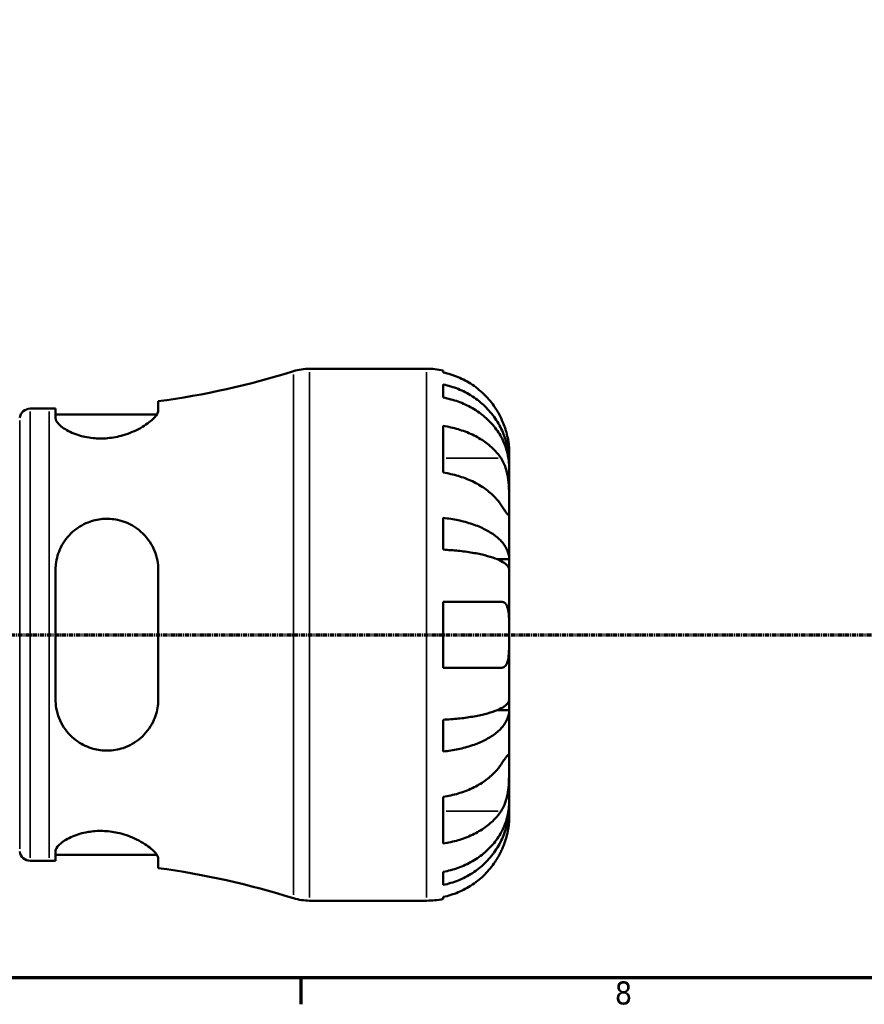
# Model space of a CAD drawing. Header units: millimetres. Extents: x 0 to 902, y 0 to 824.
# Tile 4 of 11: x 460 to 552, y 17 to 124. Entities that reach past the tile are written whole.
import ezdxf

# ---------------------------------------------------------------- set-up
doc = ezdxf.new("R2010")
doc.units = ezdxf.units.MM
doc.linetypes.add('CHAIN', pattern=[0.7087, 0.4724, -0.0591, 0.1181, -0.0591])
for name, color, linetype, lineweight in [('Border (ISO)', 7, 'Continuous', 70), ('Section Line (ISO)', 7, 'CHAIN', 70), ('Visible (ISO)', 7, 'Continuous', 50), ('Visible Narrow (ISO)', 7, 'Continuous', 35)]:
    doc.layers.add(name, color=color, linetype=linetype, lineweight=lineweight)
doc.styles.add('Note Text (ISO)', font='tahoma.ttf')

# ---------------------------------------------------------------- blocks, each defined once
blk = doc.blocks.new('Borders Default Border')
at = {"layer": 'Border (ISO)'}
blk.add_line((490.58, 20), (490.58, 17.1), dxfattribs=at)
at = {"layer": 'Border (ISO)', "flags": 128}
blk.add_lwpolyline([(20, 20), (20, 574), (821, 574), (821, 20), (20, 20)], dxfattribs=at)
at = {"layer": 'Border (ISO)', "color": 232, "true_color": 0xca0064, "insert": (524.81, 17.04), "char_height": 2.5, "attachment_point": 7, "style": 'Note Text (ISO)'}
blk.add_mtext('8', dxfattribs=at)
blk = doc.blocks.new('2dTransSection0')
at = {"layer": 'Section Line (ISO)', "linetype": 'CHAIN'}
blk.add_line((188.6, 57.4), (702.2, 57.4), dxfattribs=at)

msp = doc.modelspace()

# ---------------------------------------------------------------- linework, layer by layer
at = {"layer": 'Visible (ISO)'}
for p, q in [((491.503, 86.401), (504.279, 86.401)), ((506.079, 86.219), (506.079, 85.993)), ((506.079, 84.686), (506.079, 83.253)), ((475.019, 81.856), (475.019, 82.849)), ((461.059, 82.051), (463.139, 82.051)), ((463.819, 82.054), (463.819, 81.027)), ((463.819, 81.411), (474.859, 81.411)), ((506.079, 80.164), (506.079, 75.073)), ((513.279, 76.114), (513.279, 77.401)), ((513.279, 76.114), (513.261, 76.114)), ((513.279, 75.624), (513.279, 76.114)), ((513.279, 71.543), (513.279, 75.624)), ((513.279, 65.642), (513.279, 71.543)), ((506.079, 70.136), (506.079, 66.676)), ((513.279, 65.642), (511.954, 65.642)), ((513.279, 64.459), (513.279, 65.642)), ((463.819, 64.441), (463.819, 50.361)), ((475.019, 50.361), (475.019, 64.441)), ((513.279, 57.401), (513.279, 64.459)), ((506.079, 61.001), (506.079, 53.801)), ((513.279, 50.342), (513.279, 57.401)), ((513.279, 49.16), (513.279, 50.342)), ((513.279, 49.16), (511.954, 49.16)), ((513.279, 43.259), (513.279, 49.16)), ((506.079, 48.126), (506.079, 44.666)), ((513.279, 39.178), (513.279, 43.259)), ((506.079, 39.729), (506.079, 34.637)), ((513.279, 38.688), (513.261, 38.688)), ((513.279, 38.688), (513.279, 39.178)), ((513.279, 37.401), (513.279, 38.688)), ((463.819, 33.775), (463.819, 32.748)), ((463.819, 33.391), (474.859, 33.391)), ((461.059, 32.751), (463.139, 32.751)), ((475.019, 31.953), (475.019, 32.946)), ((506.079, 31.549), (506.079, 30.116)), ((491.503, 28.401), (504.279, 28.401)), ((506.079, 28.809), (506.079, 28.583))]:
    msp.add_line(p, q, dxfattribs=at)
for centre, radius, start, end in [((463.139, 170.899), 88.848, 277.68415, 287.43833), ((491.503, 80.601), 5.8, 90, 107.43833), ((504.279, 77.401), 9, 78.46304, 90), ((461.059, 80.891), 1.16, 90, 172.81924), ((463.139, 170.899), 88.848, 270, 270.43852), ((461.059, 33.911), 1.16, 187.18076, 270), ((463.139, -56.097), 88.848, 89.56148, 90), ((463.139, -56.097), 88.848, 72.56167, 82.31585), ((491.503, 34.201), 5.8, 252.56167, 270), ((504.279, 37.401), 9, 270, 281.53696)]:
    msp.add_arc(centre, radius, start, end, dxfattribs=at)
for points, knots in [([(512.403, 81.001), (512.22, 81.389), (512.001, 81.781), (511.415, 82.663), (511.024, 83.136), (510.237, 83.926), (509.77, 84.318), (508.764, 84.994), (508.224, 85.278), (507.214, 85.698), (506.653, 85.875), (506.079, 85.993)], [4.42788405, 4.42788405, 4.42788405, 4.42788405, 4.5512464, 4.5512464, 4.71913293, 4.71913293, 4.88586959, 4.88586959, 5.05260626, 5.05260626, 5.21400469, 5.21400469, 5.21400469, 5.21400469]), ([(506.079, 84.686), (506.656, 84.571), (507.22, 84.399), (508.232, 83.993), (508.771, 83.719), (509.778, 83.066), (510.245, 82.688), (511.031, 81.926), (511.422, 81.471), (512.096, 80.493), (512.379, 79.969), (512.805, 78.971), (512.987, 78.404), (513.224, 77.246), (513.279, 76.655), (513.279, 76.114)], [0.1707461, 0.1707461, 0.1707461, 0.1707461, 0.33284, 0.33284, 0.4994944, 0.4994944, 0.6661487, 0.6661487, 0.8332087, 0.8332087, 1.0002688, 1.0002688, 1.1679728, 1.1679728, 1.3356767, 1.3356767, 1.3356767, 1.3356767]), ([(513.279, 75.624), (513.279, 76.106), (513.224, 76.632), (512.987, 77.662), (512.805, 78.167), (512.379, 79.055), (512.096, 79.521), (511.422, 80.392), (511.031, 80.796), (510.245, 81.475), (509.778, 81.811), (508.771, 82.392), (508.232, 82.636), (507.22, 82.998), (506.656, 83.151), (506.079, 83.253)], [4.0142509, 4.0142509, 4.0142509, 4.0142509, 4.1819549, 4.1819549, 4.3496588, 4.3496588, 4.5167189, 4.5167189, 4.6837789, 4.6837789, 4.8504333, 4.8504333, 5.0170876, 5.0170876, 5.1791816, 5.1791816, 5.1791816, 5.1791816]), ([(475.019, 81.856), (475.019, 81.788), (475.004, 81.715), (474.897, 81.429), (474.719, 81.189), (474.121, 80.61), (473.65, 80.263), (472.528, 79.638), (471.887, 79.358), (470.641, 78.993), (470.074, 78.881), (468.957, 78.78), (468.426, 78.783), (467.312, 78.894), (466.754, 79.017), (465.645, 79.38), (465.131, 79.635), (464.317, 80.177), (464.032, 80.464), (463.846, 80.83), (463.819, 80.932), (463.819, 81.027)], [-1.9771996, -1.9771996, -1.9771996, -1.9771996, -1.9033927, -1.9033927, -1.7069138, -1.7069138, -1.4579464, -1.4579464, -1.2240704, -1.2240704, -1.0479806, -1.0479806, -0.8864133, -0.8864133, -0.6982037, -0.6982037, -0.4673404, -0.4673404, -0.2236033, -0.2236033, -0.1228774, -0.1228774, -0.1228774, -0.1228774]), ([(513.279, 77.401), (513.279, 77.401), (513.279, 77.434), (513.277, 77.569), (513.275, 77.676), (513.252, 78.034), (513.224, 78.327), (513.117, 78.922), (513.057, 79.189), (512.919, 79.681), (512.85, 79.897), (512.69, 80.34), (512.599, 80.566), (512.468, 80.86), (512.436, 80.931), (512.403, 81.001)], [-2.49913258, -2.49913258, -2.49913258, -2.49913258, -2.41505436, -2.41505436, -2.32384732, -2.32384732, -2.1841143, -2.1841143, -2.08674766, -2.08674766, -2.01440674, -2.01440674, -1.93994266, -1.93994266, -1.91637503, -1.91637503, -1.91637503, -1.91637503]), ([(506.079, 80.164), (506.653, 80.081), (507.214, 79.955), (508.224, 79.658), (508.764, 79.457), (509.77, 78.98), (510.237, 78.703), (511.024, 78.144), (511.415, 77.81), (512.001, 77.186), (512.22, 76.908), (512.403, 76.634)], [0.17075309, 0.17075309, 0.17075309, 0.17075309, 0.33215152, 0.33215152, 0.49888818, 0.49888818, 0.66562485, 0.66562485, 0.83351137, 0.83351137, 0.95687373, 0.95687373, 0.95687373, 0.95687373]), ([(512.403, 76.634), (512.462, 76.546), (512.519, 76.452), (512.669, 76.174), (512.756, 75.979), (512.912, 75.552), (512.98, 75.321), (513.114, 74.741), (513.167, 74.388), (513.249, 73.582), (513.266, 73.136), (513.281, 72.279), (513.279, 71.88), (513.279, 71.543)], [-0.58004807, -0.58004807, -0.58004807, -0.58004807, -0.5384523, -0.5384523, -0.46383793, -0.46383793, -0.3862639, -0.3862639, -0.27840269, -0.27840269, -0.14277912, -0.14277912, 0, 0, 0, 0]), ([(512.403, 71.543), (512.22, 71.817), (512.001, 72.095), (511.415, 72.718), (511.024, 73.052), (510.237, 73.612), (509.77, 73.889), (508.764, 74.366), (508.224, 74.567), (507.214, 74.864), (506.653, 74.99), (506.079, 75.073)], [4.42788405, 4.42788405, 4.42788405, 4.42788405, 4.5512464, 4.5512464, 4.71913293, 4.71913293, 4.88586959, 4.88586959, 5.05260626, 5.05260626, 5.21400469, 5.21400469, 5.21400469, 5.21400469]), ([(513.279, 71.543), (513.279, 71.36), (513.279, 71.197), (513.278, 70.908), (513.276, 70.786), (513.261, 70.564), (513.243, 70.495), (513.167, 70.483), (513.111, 70.533), (512.974, 70.705), (512.906, 70.8), (512.748, 71.027), (512.66, 71.158), (512.512, 71.38), (512.459, 71.46), (512.403, 71.543)], [0, 0, 0, 0, 0.07774953, 0.07774953, 0.16081914, 0.16081914, 0.27783798, 0.27783798, 0.3882896, 0.3882896, 0.46542959, 0.46542959, 0.54035429, 0.54035429, 0.57953204, 0.57953204, 0.57953204, 0.57953204]), ([(463.819, 64.441), (463.819, 64.652), (463.831, 64.863), (463.928, 65.718), (464.113, 66.343), (464.709, 67.552), (465.141, 68.125), (466.16, 69.042), (466.73, 69.4), (467.867, 69.849), (468.402, 69.975), (469.502, 70.068), (470.049, 70.032), (471.244, 69.779), (471.863, 69.521), (473.092, 68.744), (473.664, 68.178), (474.498, 66.91), (474.781, 66.221), (474.986, 65.143), (475.019, 64.793), (475.019, 64.441)], [-1.9560612, -1.9560612, -1.9560612, -1.9560612, -1.8897847, -1.8897847, -1.6845346, -1.6845346, -1.4586915, -1.4586915, -1.2520109, -1.2520109, -1.0861471, -1.0861471, -0.9198493, -0.9198493, -0.7102849, -0.7102849, -0.45183, -0.45183, -0.2134142, -0.2134142, -0.1027472, -0.1027472, -0.1027472, -0.1027472]), ([(506.079, 70.136), (506.656, 70.076), (507.22, 69.985), (508.232, 69.772), (508.771, 69.629), (509.778, 69.287), (510.245, 69.088), (511.031, 68.689), (511.422, 68.451), (512.096, 67.938), (512.379, 67.663), (512.805, 67.14), (512.987, 66.843), (513.224, 66.236), (513.279, 65.926), (513.279, 65.642)], [0.1707461, 0.1707461, 0.1707461, 0.1707461, 0.33284, 0.33284, 0.4994944, 0.4994944, 0.6661487, 0.6661487, 0.8332087, 0.8332087, 1.0002688, 1.0002688, 1.1679728, 1.1679728, 1.3356767, 1.3356767, 1.3356767, 1.3356767]), ([(513.279, 64.459), (513.279, 64.599), (513.224, 64.752), (512.987, 65.052), (512.805, 65.198), (512.379, 65.456), (512.096, 65.592), (511.422, 65.845), (511.031, 65.962), (510.245, 66.16), (509.778, 66.257), (508.771, 66.426), (508.232, 66.497), (507.22, 66.602), (506.656, 66.647), (506.079, 66.676)], [4.0142509, 4.0142509, 4.0142509, 4.0142509, 4.1819549, 4.1819549, 4.3496588, 4.3496588, 4.5167189, 4.5167189, 4.6837789, 4.6837789, 4.8504333, 4.8504333, 5.0170876, 5.0170876, 5.1791816, 5.1791816, 5.1791816, 5.1791816]), ([(506.079, 61.001), (506.653, 61.001), (507.214, 61.001), (508.224, 61.001), (508.764, 61.001), (509.77, 61.001), (510.237, 61.001), (511.024, 61.001), (511.415, 61.001), (512.001, 61.001), (512.22, 61.001), (512.403, 61.001)], [0.17075309, 0.17075309, 0.17075309, 0.17075309, 0.33215152, 0.33215152, 0.49888818, 0.49888818, 0.66562485, 0.66562485, 0.83351137, 0.83351137, 0.95687373, 0.95687373, 0.95687373, 0.95687373]), ([(512.403, 61.001), (512.405, 61.001), (512.407, 61.001), (512.497, 61), (512.58, 60.985), (512.724, 60.926), (512.786, 60.885), (512.91, 60.768), (512.97, 60.684), (513.108, 60.403), (513.167, 60.171), (513.249, 59.571), (513.266, 59.197), (513.281, 58.348), (513.279, 57.877), (513.279, 57.401)], [-0.58332629, -0.58332629, -0.58332629, -0.58332629, -0.58206847, -0.58206847, -0.51861604, -0.51861604, -0.4628074, -0.4628074, -0.39473272, -0.39473272, -0.27692423, -0.27692423, -0.14288351, -0.14288351, 0, 0, 0, 0]), ([(513.279, 57.401), (513.279, 57.108), (513.279, 56.817), (513.277, 56.22), (513.274, 55.92), (513.247, 55.236), (513.216, 54.882), (513.102, 54.398), (513.04, 54.237), (512.907, 54.032), (512.848, 53.968), (512.722, 53.875), (512.656, 53.843), (512.527, 53.808), (512.466, 53.801), (512.403, 53.801)], [0, 0, 0, 0, 0.08783311, 0.08783311, 0.18435408, 0.18435408, 0.32279749, 0.32279749, 0.41754463, 0.41754463, 0.47774931, 0.47774931, 0.53276241, 0.53276241, 0.57681269, 0.57681269, 0.57681269, 0.57681269]), ([(512.403, 53.801), (512.22, 53.801), (512.001, 53.801), (511.415, 53.801), (511.024, 53.801), (510.237, 53.801), (509.77, 53.801), (508.764, 53.801), (508.224, 53.801), (507.214, 53.801), (506.653, 53.801), (506.079, 53.801)], [4.42788405, 4.42788405, 4.42788405, 4.42788405, 4.5512464, 4.5512464, 4.71913293, 4.71913293, 4.88586959, 4.88586959, 5.05260626, 5.05260626, 5.21400469, 5.21400469, 5.21400469, 5.21400469]), ([(475.019, 50.361), (475.019, 50.126), (475.004, 49.892), (474.897, 49.044), (474.719, 48.455), (474.121, 47.225), (473.65, 46.614), (472.528, 45.648), (471.887, 45.279), (470.641, 44.867), (470.074, 44.769), (468.957, 44.755), (468.426, 44.824), (467.312, 45.135), (466.754, 45.399), (465.645, 46.158), (465.131, 46.688), (464.317, 47.929), (464.032, 48.649), (463.846, 49.722), (463.819, 50.041), (463.819, 50.361)], [-1.9771996, -1.9771996, -1.9771996, -1.9771996, -1.9033927, -1.9033927, -1.7069138, -1.7069138, -1.4579464, -1.4579464, -1.2240704, -1.2240704, -1.0479806, -1.0479806, -0.8864133, -0.8864133, -0.6982037, -0.6982037, -0.4673404, -0.4673404, -0.2236033, -0.2236033, -0.1228774, -0.1228774, -0.1228774, -0.1228774]), ([(506.079, 48.126), (506.656, 48.155), (507.22, 48.2), (508.232, 48.305), (508.771, 48.376), (509.778, 48.545), (510.245, 48.642), (511.031, 48.839), (511.422, 48.957), (512.096, 49.21), (512.379, 49.345), (512.805, 49.604), (512.987, 49.75), (513.224, 50.05), (513.279, 50.203), (513.279, 50.342)], [0.1707461, 0.1707461, 0.1707461, 0.1707461, 0.33284, 0.33284, 0.4994944, 0.4994944, 0.6661487, 0.6661487, 0.8332087, 0.8332087, 1.0002688, 1.0002688, 1.1679728, 1.1679728, 1.3356767, 1.3356767, 1.3356767, 1.3356767]), ([(513.279, 49.16), (513.279, 48.876), (513.224, 48.566), (512.987, 47.959), (512.805, 47.662), (512.379, 47.139), (512.096, 46.864), (511.422, 46.351), (511.031, 46.113), (510.245, 45.714), (509.778, 45.515), (508.771, 45.173), (508.232, 45.03), (507.22, 44.817), (506.656, 44.726), (506.079, 44.666)], [4.0142509, 4.0142509, 4.0142509, 4.0142509, 4.1819549, 4.1819549, 4.3496588, 4.3496588, 4.5167189, 4.5167189, 4.6837789, 4.6837789, 4.8504333, 4.8504333, 5.0170876, 5.0170876, 5.1791816, 5.1791816, 5.1791816, 5.1791816]), ([(512.403, 43.259), (512.462, 43.347), (512.519, 43.432), (512.669, 43.657), (512.756, 43.786), (512.912, 44.011), (512.98, 44.105), (513.114, 44.271), (513.167, 44.319), (513.249, 44.306), (513.266, 44.214), (513.281, 43.862), (513.279, 43.595), (513.279, 43.259)], [-0.58004807, -0.58004807, -0.58004807, -0.58004807, -0.5384523, -0.5384523, -0.46383793, -0.46383793, -0.3862639, -0.3862639, -0.27840269, -0.27840269, -0.14277912, -0.14277912, 0, 0, 0, 0]), ([(506.079, 39.729), (506.653, 39.812), (507.214, 39.938), (508.224, 40.235), (508.764, 40.436), (509.77, 40.913), (510.237, 41.19), (511.024, 41.749), (511.415, 42.083), (512.001, 42.707), (512.22, 42.985), (512.403, 43.259)], [0.17075309, 0.17075309, 0.17075309, 0.17075309, 0.33215152, 0.33215152, 0.49888818, 0.49888818, 0.66562485, 0.66562485, 0.83351137, 0.83351137, 0.95687373, 0.95687373, 0.95687373, 0.95687373]), ([(513.279, 43.259), (513.279, 43.076), (513.279, 42.873), (513.278, 42.422), (513.276, 42.172), (513.261, 41.544), (513.243, 41.159), (513.167, 40.405), (513.111, 40.044), (512.974, 39.459), (512.906, 39.229), (512.748, 38.804), (512.66, 38.61), (512.512, 38.339), (512.459, 38.251), (512.403, 38.168)], [0, 0, 0, 0, 0.07774953, 0.07774953, 0.16081914, 0.16081914, 0.27783798, 0.27783798, 0.3882896, 0.3882896, 0.46542959, 0.46542959, 0.54035429, 0.54035429, 0.57953204, 0.57953204, 0.57953204, 0.57953204]), ([(506.079, 31.549), (506.656, 31.651), (507.22, 31.804), (508.232, 32.166), (508.771, 32.41), (509.778, 32.991), (510.245, 33.327), (511.031, 34.005), (511.422, 34.41), (512.096, 35.28), (512.379, 35.747), (512.805, 36.635), (512.987, 37.14), (513.224, 38.17), (513.279, 38.696), (513.279, 39.178)], [0.1707461, 0.1707461, 0.1707461, 0.1707461, 0.33284, 0.33284, 0.4994944, 0.4994944, 0.6661487, 0.6661487, 0.8332087, 0.8332087, 1.0002688, 1.0002688, 1.1679728, 1.1679728, 1.3356767, 1.3356767, 1.3356767, 1.3356767]), ([(513.279, 38.688), (513.279, 38.147), (513.224, 37.556), (512.987, 36.398), (512.805, 35.831), (512.379, 34.833), (512.096, 34.309), (511.422, 33.331), (511.031, 32.876), (510.245, 32.114), (509.778, 31.736), (508.771, 31.083), (508.232, 30.809), (507.22, 30.403), (506.656, 30.231), (506.079, 30.116)], [4.0142509, 4.0142509, 4.0142509, 4.0142509, 4.1819549, 4.1819549, 4.3496588, 4.3496588, 4.5167189, 4.5167189, 4.6837789, 4.6837789, 4.8504333, 4.8504333, 5.0170876, 5.0170876, 5.1791816, 5.1791816, 5.1791816, 5.1791816]), ([(512.403, 38.168), (512.22, 37.894), (512.001, 37.616), (511.415, 36.992), (511.024, 36.658), (510.237, 36.099), (509.77, 35.822), (508.764, 35.344), (508.224, 35.144), (507.214, 34.847), (506.653, 34.721), (506.079, 34.637)], [4.42788405, 4.42788405, 4.42788405, 4.42788405, 4.5512464, 4.5512464, 4.71913293, 4.71913293, 4.88586959, 4.88586959, 5.05260626, 5.05260626, 5.21400469, 5.21400469, 5.21400469, 5.21400469]), ([(512.403, 33.801), (512.47, 33.944), (512.535, 34.088), (512.684, 34.448), (512.765, 34.662), (512.914, 35.103), (512.98, 35.327), (513.113, 35.853), (513.168, 36.139), (513.249, 36.702), (513.266, 36.951), (513.281, 37.307), (513.279, 37.401), (513.279, 37.401)], [-0.57647647, -0.57647647, -0.57647647, -0.57647647, -0.52968676, -0.52968676, -0.46054026, -0.46054026, -0.38562403, -0.38562403, -0.27730827, -0.27730827, -0.14258086, -0.14258086, 0, 0, 0, 0]), ([(463.819, 33.775), (463.819, 33.838), (463.831, 33.904), (463.928, 34.183), (464.113, 34.416), (464.709, 34.913), (465.141, 35.176), (466.16, 35.611), (466.73, 35.786), (467.867, 35.98), (468.402, 36.02), (469.502, 35.991), (470.049, 35.921), (471.244, 35.659), (471.863, 35.443), (473.092, 34.885), (473.664, 34.527), (474.498, 33.862), (474.781, 33.552), (474.986, 33.161), (475.019, 33.048), (475.019, 32.946)], [-1.9560612, -1.9560612, -1.9560612, -1.9560612, -1.8897847, -1.8897847, -1.6845346, -1.6845346, -1.4586915, -1.4586915, -1.2520109, -1.2520109, -1.0861471, -1.0861471, -0.9198493, -0.9198493, -0.7102849, -0.7102849, -0.45183, -0.45183, -0.2134142, -0.2134142, -0.1027472, -0.1027472, -0.1027472, -0.1027472]), ([(506.079, 28.809), (506.653, 28.927), (507.214, 29.104), (508.224, 29.524), (508.764, 29.808), (509.77, 30.484), (510.237, 30.876), (511.024, 31.666), (511.415, 32.139), (512.001, 33.021), (512.22, 33.413), (512.403, 33.801)], [0.17075309, 0.17075309, 0.17075309, 0.17075309, 0.33215152, 0.33215152, 0.49888818, 0.49888818, 0.66562485, 0.66562485, 0.83351137, 0.83351137, 0.95687373, 0.95687373, 0.95687373, 0.95687373])]:
    msp.add_open_spline(points, degree=3, knots=knots, dxfattribs=at)
at = {"layer": 'Visible Narrow (ISO)'}
for p, q in [((491.503, 86.044), (491.503, 28.758)), ((504.279, 28.758), (504.279, 86.044)), ((489.765, 29.021), (489.765, 85.781)), ((461.059, 81.747), (461.059, 33.054)), ((463.139, 33.054), (463.139, 81.747)), ((459.908, 80.745), (459.908, 34.057)), ((512.087, 76.634), (506.395, 76.634)), ((512.087, 38.168), (506.395, 38.168))]:
    msp.add_line(p, q, dxfattribs=at)

# ---------------------------------------------------------------- block references
msp.add_blockref('Borders Default Border', (0, 0))
at = {"layer": 'Section Line (ISO)'}
msp.add_blockref('2dTransSection0', (0, 0), dxfattribs=at)

doc.saveas('drawing.dxf')
